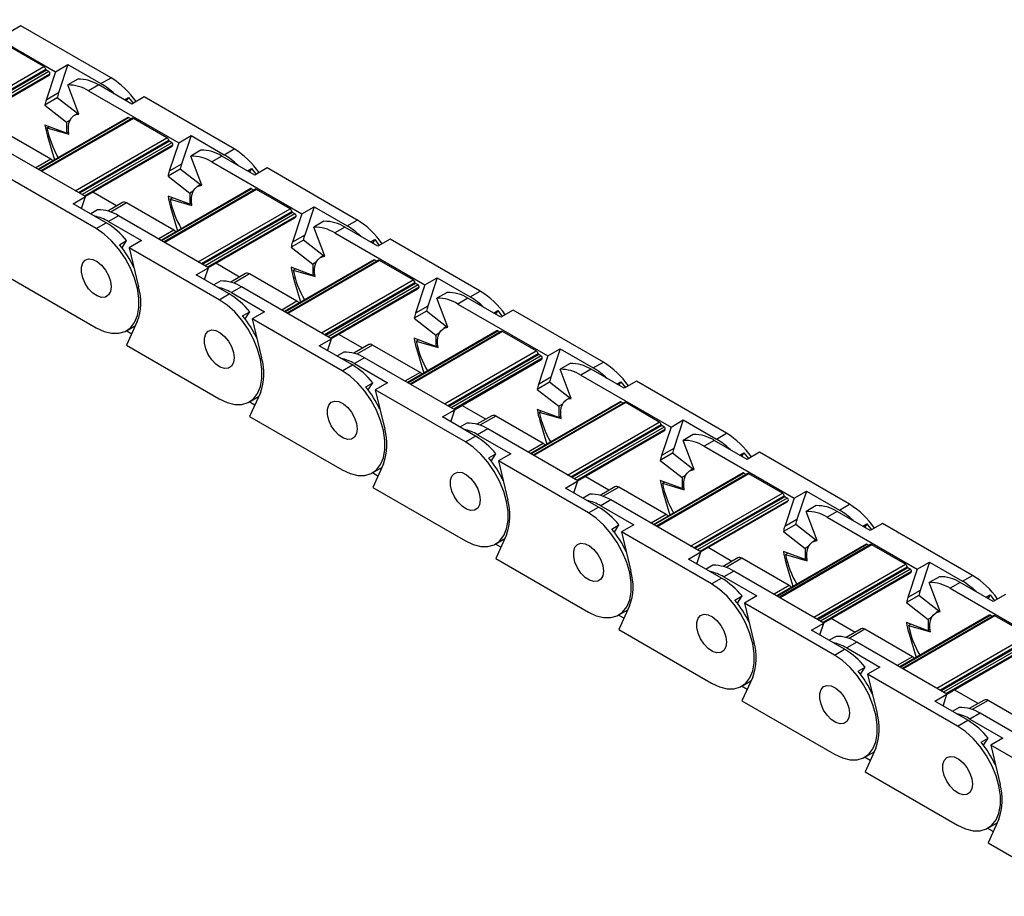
# Model space of a CAD drawing. Header units: millimetres. Extents: x 19 to 819, y 19 to 629.
# Tile 7 of 9: x 711 to 767, y 481 to 531. Entities that reach past the tile are written whole.
import ezdxf

# ---------------------------------------------------------------- set-up
doc = ezdxf.new("R2010")
doc.units = ezdxf.units.MM
doc.header["$LTSCALE"] = 3

msp = doc.modelspace()

# ---------------------------------------------------------------- linework, layer by layer
for p, q in [((707.864, 531.328), (712.985, 528.372)), ((711.016, 530.978), (710.316, 530.574)), ((716.137, 528.022), (711.016, 530.978)), ((712.319, 528.658), (710.41, 529.761)), ((712.985, 528.372), (713.685, 528.776)), ((713.685, 528.776), (713.151, 527.162)), ((713.685, 528.776), (715.564, 527.691)), ((707.1, 525.646), (712.319, 528.658)), ((707.278, 525.543), (712.42, 528.512)), ((712.461, 528.454), (707.349, 525.502)), ((712.599, 528.374), (707.487, 525.423)), ((712.658, 528.24), (707.632, 525.339)), ((707.671, 525.316), (712.586, 528.153)), ((712.985, 528.372), (712.451, 526.758)), ((712.599, 528.374), (712.461, 528.454)), ((714.248, 527.947), (713.675, 527.616)), ((714.301, 525.961), (713.675, 527.616)), ((715.437, 527.617), (714.864, 527.287)), ((717.316, 526.533), (715.437, 527.617)), ((715.564, 527.691), (716.137, 528.022)), ((713.151, 527.162), (712.451, 526.758)), ((714.864, 527.287), (719.986, 524.33)), ((713.078, 526.879), (712.378, 526.475)), ((712.378, 526.475), (713.613, 525.511)), ((714.221, 525.986), (713.078, 526.879)), ((716.897, 526.775), (717.131, 526.91)), ((717.131, 526.91), (717.004, 526.713)), ((717.131, 526.91), (717.389, 526.575)), ((718.016, 526.937), (717.316, 526.533)), ((723.138, 523.98), (718.016, 526.937)), ((714.279, 526.02), (714.047, 525.886)), ((717.085, 525.763), (711.991, 522.823)), ((712.017, 522.807), (717.13, 525.759)), ((717.335, 525.727), (712.148, 522.732)), ((717.41, 525.719), (712.192, 522.707)), ((713.613, 524.874), (712.378, 525.335)), ((713.809, 525.624), (713.613, 525.511)), ((713.613, 525.511), (713.613, 524.874)), ((717.26, 525.683), (717.13, 525.759)), ((719.319, 524.617), (717.41, 525.719)), ((712.711, 523.398), (710.017, 524.953)), ((712.494, 525.173), (712.619, 525.245)), ((712.494, 525.173), (713.739, 524.813)), ((713.721, 524.936), (713.613, 524.874)), ((714.682, 521.269), (709.561, 524.225)), ((712.522, 524.702), (712.596, 524.744)), ((712.522, 524.702), (712.921, 523.359)), ((714.101, 521.605), (719.319, 524.617)), ((714.278, 521.502), (719.421, 524.471)), ((719.461, 524.413), (714.349, 521.461)), ((719.599, 524.333), (714.487, 521.382)), ((719.659, 524.199), (714.633, 521.297)), ((719.986, 524.33), (719.451, 522.717)), ((719.599, 524.333), (719.461, 524.413)), ((719.986, 524.33), (720.686, 524.735)), ((720.686, 524.735), (720.151, 523.121)), ((720.686, 524.735), (722.565, 523.65)), ((714.672, 521.275), (719.587, 524.112)), ((721.248, 523.905), (720.676, 523.575)), ((722.565, 523.65), (723.138, 523.98)), ((712.711, 523.398), (711.853, 522.902)), ((720.151, 523.121), (719.451, 522.717)), ((721.301, 521.92), (720.676, 523.575)), ((722.437, 523.576), (721.865, 523.246)), ((721.865, 523.246), (726.986, 520.289)), ((724.317, 522.491), (722.437, 523.576)), ((720.078, 522.838), (719.378, 522.434)), ((721.222, 521.945), (720.078, 522.838)), ((723.897, 522.734), (724.132, 522.869)), ((724.132, 522.869), (724.004, 522.672)), ((724.132, 522.869), (724.39, 522.534)), ((725.017, 522.896), (724.317, 522.491)), ((730.138, 519.939), (725.017, 522.896)), ((715.289, 519.449), (710.167, 522.406)), ((719.378, 522.434), (720.613, 521.47)), ((721.279, 521.978), (721.047, 521.845)), ((716.451, 520.737), (715.095, 521.519)), ((724.085, 521.722), (718.991, 518.781)), ((719.018, 518.766), (724.13, 521.717)), ((724.335, 521.686), (719.148, 518.691)), ((724.41, 521.678), (719.192, 518.666)), ((720.809, 521.583), (720.613, 521.47)), ((720.613, 521.47), (720.613, 520.833)), ((724.26, 521.642), (724.13, 521.717)), ((726.319, 520.576), (724.41, 521.678)), ((713.982, 520.865), (714.682, 521.269)), ((715.861, 519.78), (713.982, 520.865)), ((714.458, 520.59), (714.682, 521.269)), ((716.793, 520.934), (715.949, 520.447)), ((717.017, 520.912), (716.119, 520.393)), ((719.712, 519.357), (717.017, 520.912)), ((720.613, 520.833), (719.378, 521.294)), ((719.494, 521.132), (719.619, 521.204)), ((719.494, 521.132), (720.74, 520.771)), ((720.721, 520.895), (720.613, 520.833)), ((715.372, 520.513), (714.982, 520.288)), ((719.523, 520.66), (719.596, 520.703)), ((719.523, 520.66), (719.922, 519.318)), ((721.101, 517.563), (726.319, 520.576)), ((721.278, 517.461), (726.421, 520.43)), ((726.462, 520.371), (721.349, 517.42)), ((726.6, 520.292), (721.487, 517.34)), ((726.986, 520.289), (726.451, 518.676)), ((726.6, 520.292), (726.462, 520.371)), ((726.986, 520.289), (727.686, 520.693)), ((727.686, 520.693), (727.151, 519.08)), ((727.686, 520.693), (729.565, 519.609)), ((715.289, 519.449), (715.861, 519.78)), ((716.561, 520.184), (715.989, 519.853)), ((715.989, 519.853), (717.868, 518.769)), ((721.683, 517.228), (716.561, 520.184)), ((726.659, 520.158), (721.633, 517.256)), ((721.672, 517.234), (726.587, 520.071)), ((728.249, 519.864), (727.676, 519.534)), ((729.565, 519.609), (730.138, 519.939)), ((719.712, 519.357), (718.853, 518.861)), ((728.302, 517.878), (727.676, 519.534)), ((729.438, 519.535), (728.865, 519.204)), ((728.865, 519.204), (733.986, 516.248)), ((731.317, 518.45), (729.438, 519.535)), ((716.622, 518.534), (717.025, 518.767)), ((716.762, 518.359), (717.025, 518.767)), ((717.868, 518.769), (717.168, 518.365)), ((727.079, 518.797), (726.379, 518.393)), ((727.151, 519.08), (726.451, 518.676)), ((728.222, 517.904), (727.079, 518.797)), ((730.898, 518.692), (731.132, 518.828)), ((731.132, 518.828), (731.005, 518.63)), ((731.132, 518.828), (731.39, 518.492)), ((732.017, 518.854), (731.317, 518.45)), ((737.138, 515.898), (732.017, 518.854)), ((722.289, 515.408), (717.168, 518.365)), ((717.168, 518.365), (717.702, 516.134)), ((726.379, 518.393), (727.613, 517.428)), ((723.451, 516.696), (722.096, 517.478)), ((731.085, 517.681), (725.992, 514.74)), ((726.018, 514.725), (731.13, 517.676)), ((731.336, 517.644), (726.148, 514.65)), ((731.411, 517.637), (726.192, 514.624)), ((727.81, 517.542), (727.613, 517.428)), ((728.279, 517.937), (728.048, 517.803)), ((731.261, 517.601), (731.13, 517.676)), ((733.32, 516.535), (731.411, 517.637)), ((720.983, 516.824), (721.683, 517.228)), ((721.458, 516.549), (721.683, 517.228)), ((727.613, 516.791), (726.379, 517.253)), ((726.495, 517.091), (726.62, 517.163)), ((726.495, 517.091), (727.74, 516.73)), ((727.613, 517.428), (727.613, 516.791)), ((710.022, 516.856), (715.289, 513.815)), ((722.862, 515.739), (720.983, 516.824)), ((722.373, 516.472), (721.982, 516.247)), ((723.793, 516.893), (722.95, 516.406)), ((724.018, 516.871), (723.119, 516.352)), ((726.712, 515.315), (724.018, 516.871)), ((726.523, 516.619), (726.596, 516.661)), ((726.523, 516.619), (726.922, 515.277)), ((727.721, 516.854), (727.613, 516.791)), ((728.101, 513.522), (733.32, 516.535)), ((728.279, 513.42), (733.421, 516.389)), ((733.986, 516.248), (734.686, 516.652)), ((734.686, 516.652), (734.152, 515.038)), ((734.686, 516.652), (736.565, 515.567)), ((723.562, 516.143), (722.989, 515.812)), ((722.989, 515.812), (724.868, 514.727)), ((728.683, 513.186), (723.562, 516.143)), ((733.462, 516.33), (728.35, 513.379)), ((733.6, 516.251), (728.488, 513.299)), ((733.659, 516.116), (728.634, 513.215)), ((728.672, 513.193), (733.587, 516.03)), ((733.986, 516.248), (733.452, 514.634)), ((733.6, 516.251), (733.462, 516.33)), ((735.249, 515.823), (734.676, 515.492)), ((736.565, 515.567), (737.138, 515.898)), ((722.289, 515.408), (722.862, 515.739)), ((726.712, 515.315), (725.854, 514.82)), ((735.302, 513.837), (734.676, 515.492)), ((736.438, 515.494), (735.865, 515.163)), ((738.317, 514.409), (736.438, 515.494)), ((723.623, 514.493), (724.026, 514.725)), ((723.762, 514.317), (724.026, 514.725)), ((724.868, 514.727), (724.168, 514.323)), ((734.079, 514.756), (733.379, 514.351)), ((734.152, 515.038), (733.452, 514.634)), ((735.222, 513.863), (734.079, 514.756)), ((735.865, 515.163), (740.987, 512.207)), ((737.898, 514.651), (738.133, 514.787)), ((738.133, 514.787), (738.005, 514.589)), ((738.133, 514.787), (738.39, 514.451)), ((739.017, 514.813), (738.317, 514.409)), ((744.139, 511.857), (739.017, 514.813)), ((717.631, 514.16), (717.022, 512.815)), ((729.289, 511.367), (724.168, 514.323)), ((724.168, 514.323), (724.703, 512.093)), ((733.379, 514.351), (734.614, 513.387)), ((717.312, 513.455), (716.999, 513.636)), ((717.013, 513.644), (717.533, 513.944)), ((738.086, 513.639), (732.992, 510.699)), ((733.018, 510.684), (738.131, 513.635)), ((738.336, 513.603), (733.149, 510.608)), ((738.411, 513.596), (733.193, 510.583)), ((735.28, 513.896), (735.048, 513.762)), ((738.261, 513.56), (738.131, 513.635)), ((740.32, 512.494), (738.411, 513.596)), ((727.983, 512.782), (728.683, 513.186)), ((728.458, 512.508), (728.683, 513.186)), ((730.451, 512.654), (729.096, 513.437)), ((734.614, 512.75), (733.379, 513.212)), ((733.495, 513.049), (733.62, 513.122)), ((733.495, 513.049), (734.74, 512.689)), ((734.81, 513.5), (734.614, 513.387)), ((734.614, 513.387), (734.614, 512.75)), ((717.022, 512.815), (722.289, 509.774)), ((729.862, 511.698), (727.983, 512.782)), ((729.373, 512.431), (728.982, 512.205)), ((730.793, 512.852), (729.95, 512.365)), ((731.018, 512.829), (730.119, 512.311)), ((733.712, 511.274), (731.018, 512.829)), ((733.523, 512.578), (733.597, 512.62)), ((733.523, 512.578), (733.922, 511.236)), ((734.722, 512.812), (734.614, 512.75)), ((735.102, 509.481), (740.32, 512.494)), ((740.987, 512.207), (741.687, 512.611)), ((741.687, 512.611), (741.152, 510.997)), ((741.687, 512.611), (743.566, 511.526)), ((730.562, 512.102), (729.989, 511.771)), ((735.683, 509.145), (730.562, 512.102)), ((735.279, 509.379), (740.422, 512.347)), ((740.463, 512.289), (735.35, 509.338)), ((740.6, 512.209), (735.488, 509.258)), ((740.66, 512.075), (735.634, 509.174)), ((735.673, 509.151), (740.588, 511.989)), ((740.987, 512.207), (740.452, 510.593)), ((740.6, 512.209), (740.463, 512.289)), ((729.289, 511.367), (729.862, 511.698)), ((729.989, 511.771), (731.869, 510.686)), ((742.249, 511.782), (741.677, 511.451)), ((742.302, 509.796), (741.677, 511.451)), ((743.439, 511.453), (742.866, 511.122)), ((745.318, 510.368), (743.439, 511.453)), ((743.566, 511.526), (744.139, 511.857)), ((733.712, 511.274), (732.854, 510.779)), ((741.152, 510.997), (740.452, 510.593)), ((742.866, 511.122), (747.987, 508.166)), ((746.018, 510.772), (745.318, 510.368)), ((751.139, 507.816), (746.018, 510.772)), ((730.623, 510.452), (731.026, 510.684)), ((730.763, 510.276), (731.026, 510.684)), ((731.869, 510.686), (731.169, 510.282)), ((736.29, 507.326), (731.169, 510.282)), ((731.169, 510.282), (731.703, 508.051)), ((741.079, 510.714), (740.379, 510.31)), ((740.379, 510.31), (741.614, 509.346)), ((742.223, 509.822), (741.079, 510.714)), ((744.898, 510.61), (745.133, 510.745)), ((745.133, 510.745), (745.006, 510.548)), ((745.133, 510.745), (745.391, 510.41)), ((724.014, 509.603), (724.533, 509.903)), ((724.631, 510.119), (724.022, 508.773)), ((742.28, 509.855), (742.048, 509.721)), ((724.312, 509.414), (723.999, 509.595)), ((734.983, 508.741), (735.683, 509.145)), ((735.459, 508.467), (735.683, 509.145)), ((737.452, 508.613), (736.096, 509.396)), ((745.086, 509.598), (739.992, 506.658)), ((740.019, 506.642), (745.131, 509.594)), ((745.336, 509.562), (740.149, 506.567)), ((745.411, 509.554), (740.193, 506.542)), ((741.614, 508.709), (740.379, 509.17)), ((740.495, 509.008), (740.62, 509.08)), ((741.81, 509.459), (741.614, 509.346)), ((741.614, 509.346), (741.614, 508.709)), ((745.261, 509.519), (745.131, 509.594)), ((747.321, 508.452), (745.411, 509.554)), ((724.022, 508.773), (729.289, 505.733)), ((736.862, 507.656), (734.983, 508.741)), ((737.794, 508.811), (736.95, 508.324)), ((738.019, 508.788), (737.12, 508.269)), ((740.713, 507.233), (738.019, 508.788)), ((740.495, 509.008), (741.741, 508.648)), ((740.524, 508.537), (740.597, 508.579)), ((740.524, 508.537), (740.923, 507.195)), ((741.722, 508.771), (741.614, 508.709)), ((747.987, 508.166), (748.687, 508.57)), ((748.687, 508.57), (748.153, 506.956)), ((748.687, 508.57), (750.566, 507.485)), ((736.373, 508.39), (735.983, 508.164)), ((737.562, 508.06), (736.99, 507.73)), ((742.684, 505.104), (737.562, 508.06)), ((742.102, 505.44), (747.321, 508.452)), ((742.28, 505.337), (747.422, 508.306)), ((747.463, 508.248), (742.351, 505.296)), ((747.601, 508.168), (742.488, 505.217)), ((747.66, 508.034), (742.634, 505.133)), ((742.673, 505.11), (747.588, 507.947)), ((747.987, 508.166), (747.453, 506.552)), ((747.601, 508.168), (747.463, 508.248)), ((736.29, 507.326), (736.862, 507.656)), ((736.99, 507.73), (738.869, 506.645)), ((749.25, 507.741), (748.677, 507.41)), ((749.303, 505.755), (748.677, 507.41)), ((750.439, 507.411), (749.866, 507.081)), ((752.318, 506.327), (750.439, 507.411)), ((750.566, 507.485), (751.139, 507.816)), ((740.713, 507.233), (739.854, 506.737)), ((748.153, 506.956), (747.453, 506.552)), ((749.866, 507.081), (754.987, 504.124)), ((737.623, 506.41), (738.026, 506.643)), ((737.763, 506.235), (738.026, 506.643)), ((738.869, 506.645), (738.169, 506.241)), ((748.08, 506.673), (747.38, 506.269)), ((747.38, 506.269), (748.615, 505.305)), ((749.223, 505.78), (748.08, 506.673)), ((751.899, 506.569), (752.133, 506.704)), ((752.133, 506.704), (752.006, 506.507)), ((752.133, 506.704), (752.391, 506.369)), ((753.018, 506.731), (752.318, 506.327)), ((758.139, 503.774), (753.018, 506.731)), ((731.014, 505.562), (731.534, 505.862)), ((731.631, 506.078), (731.023, 504.732)), ((743.29, 503.284), (738.169, 506.241)), ((738.169, 506.241), (738.703, 504.01)), ((749.28, 505.813), (749.049, 505.68)), ((731.313, 505.373), (731, 505.554)), ((744.452, 504.572), (743.097, 505.355)), ((752.087, 505.557), (746.993, 502.616)), ((747.019, 502.601), (752.132, 505.553)), ((752.337, 505.521), (747.149, 502.526)), ((752.412, 505.513), (747.193, 502.501)), ((748.811, 505.418), (748.615, 505.305)), ((748.615, 505.305), (748.615, 504.668)), ((752.262, 505.477), (752.132, 505.553)), ((754.321, 504.411), (752.412, 505.513)), ((731.023, 504.732), (736.29, 501.692)), ((741.984, 504.7), (742.684, 505.104)), ((743.863, 503.615), (741.984, 504.7)), ((742.459, 504.426), (742.684, 505.104)), ((744.794, 504.769), (743.951, 504.282)), ((745.019, 504.747), (744.12, 504.228)), ((747.713, 503.192), (745.019, 504.747)), ((748.615, 504.668), (747.38, 505.129)), ((747.496, 504.967), (747.621, 505.039)), ((747.496, 504.967), (748.741, 504.606)), ((748.722, 504.73), (748.615, 504.668)), ((743.374, 504.348), (742.983, 504.123)), ((747.524, 504.495), (747.597, 504.538)), ((747.524, 504.495), (747.923, 503.153)), ((749.102, 501.399), (754.321, 504.411)), ((749.28, 501.296), (754.423, 504.265)), ((754.463, 504.206), (749.351, 501.255)), ((754.601, 504.127), (749.489, 501.176)), ((754.987, 504.124), (754.453, 502.511)), ((754.601, 504.127), (754.463, 504.206)), ((754.987, 504.124), (755.687, 504.528)), ((755.687, 504.528), (755.153, 502.915)), ((755.687, 504.528), (757.567, 503.444)), ((743.29, 503.284), (743.863, 503.615)), ((744.563, 504.019), (743.99, 503.689)), ((743.99, 503.689), (745.869, 502.604)), ((749.684, 501.063), (744.563, 504.019)), ((754.661, 503.993), (749.635, 501.091)), ((749.674, 501.069), (754.588, 503.906)), ((756.25, 503.699), (755.677, 503.369)), ((757.567, 503.444), (758.139, 503.774)), ((747.713, 503.192), (746.855, 502.696)), ((755.153, 502.915), (754.453, 502.511)), ((756.303, 501.713), (755.677, 503.369)), ((757.439, 503.37), (756.867, 503.04)), ((756.867, 503.04), (761.988, 500.083)), ((759.318, 502.285), (757.439, 503.37)), ((744.624, 502.369), (745.027, 502.602)), ((744.764, 502.194), (745.027, 502.602)), ((745.869, 502.604), (745.169, 502.2)), ((755.08, 502.632), (754.38, 502.228)), ((756.223, 501.739), (755.08, 502.632)), ((758.899, 502.528), (759.134, 502.663)), ((759.134, 502.663), (759.006, 502.466)), ((759.134, 502.663), (759.391, 502.328)), ((760.018, 502.689), (759.318, 502.285)), ((765.14, 499.733), (760.018, 502.689)), ((738.015, 501.521), (738.534, 501.821)), ((738.632, 502.036), (738.023, 500.691)), ((750.29, 499.243), (745.169, 502.2)), ((745.169, 502.2), (745.704, 499.969)), ((754.38, 502.228), (755.615, 501.263)), ((738.313, 501.332), (738, 501.512)), ((751.453, 500.531), (750.097, 501.313)), ((759.087, 501.516), (753.993, 498.575)), ((754.02, 498.56), (759.132, 501.511)), ((759.337, 501.479), (754.15, 498.485)), ((759.412, 501.472), (754.194, 498.459)), ((755.811, 501.377), (755.615, 501.263)), ((755.615, 501.263), (755.615, 500.627)), ((756.281, 501.772), (756.049, 501.638)), ((759.262, 501.436), (759.132, 501.511)), ((761.321, 500.37), (759.412, 501.472)), ((738.023, 500.691), (743.29, 497.65)), ((748.984, 500.659), (749.684, 501.063)), ((749.459, 500.384), (749.684, 501.063)), ((751.794, 500.728), (750.951, 500.241)), ((752.019, 500.706), (751.12, 500.187)), ((754.713, 499.151), (752.019, 500.706)), ((755.615, 500.627), (754.38, 501.088)), ((754.496, 500.926), (754.621, 500.998)), ((754.496, 500.926), (755.741, 500.565)), ((755.723, 500.689), (755.615, 500.627)), ((750.863, 499.574), (748.984, 500.659)), ((750.374, 500.307), (749.984, 500.082)), ((754.524, 500.454), (754.598, 500.497)), ((754.524, 500.454), (754.923, 499.112)), ((756.103, 497.357), (761.321, 500.37)), ((756.28, 497.255), (761.423, 500.224)), ((761.464, 500.165), (756.351, 497.214)), ((761.601, 500.086), (761.464, 500.165)), ((761.988, 500.083), (762.688, 500.487)), ((762.688, 500.487), (762.153, 498.874)), ((762.688, 500.487), (764.567, 499.402)), ((750.29, 499.243), (750.863, 499.574)), ((751.563, 499.978), (750.99, 499.647)), ((750.99, 499.647), (752.87, 498.563)), ((756.684, 497.022), (751.563, 499.978)), ((761.601, 500.086), (756.489, 497.134)), ((761.661, 499.952), (756.635, 497.05)), ((756.674, 497.028), (761.589, 499.865)), ((761.988, 500.083), (761.453, 498.469)), ((763.251, 499.658), (762.678, 499.327)), ((764.567, 499.402), (765.14, 499.733)), ((754.713, 499.151), (753.855, 498.655)), ((763.303, 497.672), (762.678, 499.327)), ((764.44, 499.329), (763.867, 498.998)), ((763.867, 498.998), (768.988, 496.042)), ((766.319, 498.244), (764.44, 499.329)), ((751.624, 498.328), (752.027, 498.561)), ((751.764, 498.152), (752.027, 498.561)), ((752.87, 498.563), (752.17, 498.158)), ((762.08, 498.591), (761.38, 498.187)), ((762.153, 498.874), (761.453, 498.469)), ((763.224, 497.698), (762.08, 498.591)), ((765.899, 498.486), (766.134, 498.622)), ((766.134, 498.622), (766.007, 498.424)), ((766.134, 498.622), (766.392, 498.286)), ((767.019, 498.648), (766.319, 498.244)), ((745.632, 497.995), (745.023, 496.65)), ((757.291, 495.202), (752.17, 498.158)), ((752.17, 498.158), (752.704, 495.928)), ((761.38, 498.187), (762.615, 497.222)), ((745.313, 497.291), (745, 497.471)), ((745.015, 497.48), (745.535, 497.779)), ((766.087, 497.475), (760.994, 494.534)), ((761.02, 494.519), (766.132, 497.47)), ((766.337, 497.438), (761.15, 494.444)), ((766.412, 497.431), (761.194, 494.418)), ((762.811, 497.335), (762.615, 497.222)), ((763.281, 497.731), (763.049, 497.597)), ((766.262, 497.395), (766.132, 497.47)), ((768.322, 496.329), (766.412, 497.431)), ((755.984, 496.617), (756.684, 497.022)), ((756.46, 496.343), (756.684, 497.022)), ((758.453, 496.49), (757.097, 497.272)), ((762.615, 496.585), (761.38, 497.047)), ((761.496, 496.884), (761.622, 496.957)), ((761.496, 496.884), (762.742, 496.524)), ((762.615, 497.222), (762.615, 496.585)), ((745.023, 496.65), (750.29, 493.609)), ((757.864, 495.533), (755.984, 496.617)), ((757.374, 496.266), (756.984, 496.04)), ((758.795, 496.687), (757.951, 496.2)), ((759.02, 496.665), (758.121, 496.146)), ((761.714, 495.109), (759.02, 496.665)), ((761.525, 496.413), (761.598, 496.455)), ((761.525, 496.413), (761.924, 495.071)), ((762.723, 496.648), (762.615, 496.585)), ((763.103, 493.316), (768.322, 496.329)), ((758.564, 495.937), (757.991, 495.606)), ((763.685, 492.98), (758.564, 495.937)), ((763.281, 493.214), (768.423, 496.182)), ((768.464, 496.124), (763.352, 493.173)), ((768.602, 496.044), (763.489, 493.093)), ((768.661, 495.91), (763.635, 493.009)), ((763.674, 492.986), (768.589, 495.824)), ((757.291, 495.202), (757.864, 495.533)), ((757.991, 495.606), (759.87, 494.521)), ((761.714, 495.109), (760.855, 494.614)), ((758.625, 494.287), (759.028, 494.519)), ((758.764, 494.111), (759.028, 494.519)), ((759.87, 494.521), (759.17, 494.117)), ((752.632, 493.954), (752.024, 492.608)), ((764.291, 491.161), (759.17, 494.117)), ((759.17, 494.117), (759.704, 491.886)), ((752.314, 493.249), (752.001, 493.43)), ((752.015, 493.438), (752.535, 493.738)), ((762.985, 492.576), (763.685, 492.98)), ((763.46, 492.302), (763.685, 492.98)), ((765.453, 492.448), (764.098, 493.231)), ((752.024, 492.608), (757.291, 489.568)), ((764.864, 491.491), (762.985, 492.576)), ((765.795, 492.646), (764.952, 492.159)), ((766.02, 492.623), (765.121, 492.104)), ((768.714, 491.068), (766.02, 492.623)), ((764.375, 492.225), (763.984, 491.999)), ((765.564, 491.896), (764.991, 491.565)), ((770.685, 488.939), (765.564, 491.896)), ((764.291, 491.161), (764.864, 491.491)), ((764.991, 491.565), (766.87, 490.48)), ((765.625, 490.245), (766.028, 490.478)), ((765.765, 490.07), (766.028, 490.478)), ((766.87, 490.48), (766.17, 490.076)), ((771.291, 487.12), (766.17, 490.076)), ((766.17, 490.076), (766.705, 487.845)), ((759.016, 489.397), (759.535, 489.697)), ((759.633, 489.913), (759.024, 488.567)), ((759.314, 489.208), (759.001, 489.389)), ((759.024, 488.567), (764.291, 485.527)), ((766.016, 485.356), (766.536, 485.656)), ((766.633, 485.871), (766.024, 484.526)), ((766.314, 485.167), (766.001, 485.348)), ((766.024, 484.526), (771.291, 481.485))]:
    msp.add_line(p, q)
at = {"flags": 128}
for points in [[(713.739, 524.813), (713.711, 525.042), (713.713, 525.256), (713.745, 525.45), (713.806, 525.619), (713.895, 525.757), (714.009, 525.862), (714.146, 525.93), (714.301, 525.961)], [(712.827, 523.305), (712.773, 523.355), (712.711, 523.398)], [(720.74, 520.771), (720.711, 521.001), (720.713, 521.215), (720.745, 521.409), (720.807, 521.578), (720.896, 521.716), (721.01, 521.821), (721.146, 521.889), (721.301, 521.92)], [(715.289, 513.815), (715.737, 513.604), (716.17, 513.497), (716.573, 513.496), (716.932, 513.602), (717.235, 513.811), (717.472, 514.116), (717.635, 514.507), (717.718, 514.97), (717.718, 515.49), (717.635, 516.049), (717.472, 516.627), (717.235, 517.206), (716.932, 517.765), (716.573, 518.286), (716.17, 518.75), (715.737, 519.143), (715.289, 519.449)], [(719.828, 519.264), (719.774, 519.314), (719.712, 519.357)], [(716.137, 516.142), (716.099, 515.875), (715.99, 515.676), (715.818, 515.561), (715.599, 515.541), (715.352, 515.619), (715.1, 515.786), (714.864, 516.029), (714.667, 516.325), (714.524, 516.648), (714.45, 516.971), (714.45, 517.263), (714.524, 517.499), (714.667, 517.658), (714.864, 517.726), (715.1, 517.697), (715.352, 517.573), (715.599, 517.365), (715.818, 517.093), (715.99, 516.78), (716.099, 516.453), (716.137, 516.142)], [(716.137, 516.142), (716.099, 515.875), (715.99, 515.676), (715.818, 515.561), (715.599, 515.541), (715.352, 515.619), (715.1, 515.786), (714.864, 516.029), (714.667, 516.325), (714.524, 516.648), (714.45, 516.971), (714.45, 517.263), (714.524, 517.499), (714.667, 517.658), (714.864, 517.726), (715.1, 517.697), (715.352, 517.573), (715.599, 517.365), (715.818, 517.093), (715.99, 516.78), (716.099, 516.453), (716.137, 516.142)], [(727.74, 516.73), (727.712, 516.96), (727.714, 517.174), (727.746, 517.368), (727.807, 517.536), (727.896, 517.675), (728.01, 517.779), (728.146, 517.848), (728.302, 517.878)], [(722.289, 509.774), (722.737, 509.563), (723.17, 509.455), (723.573, 509.455), (723.932, 509.56), (724.236, 509.77), (724.473, 510.075), (724.635, 510.466), (724.718, 510.929), (724.718, 511.449), (724.635, 512.007), (724.473, 512.586), (724.236, 513.165), (723.932, 513.724), (723.573, 514.245), (723.17, 514.709), (722.737, 515.101), (722.289, 515.408)], [(726.828, 515.223), (726.774, 515.273), (726.712, 515.315)], [(723.138, 512.101), (723.1, 511.834), (722.99, 511.634), (722.818, 511.52), (722.599, 511.5), (722.352, 511.577), (722.1, 511.745), (721.865, 511.987), (721.667, 512.284), (721.524, 512.607), (721.45, 512.929), (721.45, 513.221), (721.524, 513.458), (721.667, 513.617), (721.865, 513.685), (722.1, 513.655), (722.352, 513.532), (722.599, 513.324), (722.818, 513.052), (722.99, 512.738), (723.1, 512.412), (723.138, 512.101)], [(723.138, 512.101), (723.1, 511.834), (722.99, 511.634), (722.818, 511.52), (722.599, 511.5), (722.352, 511.577), (722.1, 511.745), (721.865, 511.987), (721.667, 512.284), (721.524, 512.607), (721.45, 512.929), (721.45, 513.221), (721.524, 513.458), (721.667, 513.617), (721.865, 513.685), (722.1, 513.655), (722.352, 513.532), (722.599, 513.324), (722.818, 513.052), (722.99, 512.738), (723.1, 512.412), (723.138, 512.101)], [(734.74, 512.689), (734.712, 512.918), (734.714, 513.133), (734.746, 513.327), (734.807, 513.495), (734.896, 513.633), (735.01, 513.738), (735.147, 513.807), (735.302, 513.837)], [(729.289, 505.733), (729.738, 505.522), (730.171, 505.414), (730.574, 505.413), (730.933, 505.519), (731.236, 505.728), (731.473, 506.033), (731.636, 506.424), (731.718, 506.888), (731.718, 507.407), (731.636, 507.966), (731.473, 508.545), (731.236, 509.124), (730.933, 509.683), (730.574, 510.204), (730.171, 510.668), (729.738, 511.06), (729.289, 511.367)], [(733.829, 511.182), (733.774, 511.231), (733.712, 511.274)], [(730.138, 508.06), (730.1, 507.793), (729.99, 507.593), (729.818, 507.478), (729.599, 507.459), (729.353, 507.536), (729.101, 507.704), (728.865, 507.946), (728.667, 508.242), (728.525, 508.566), (728.45, 508.888), (728.45, 509.18), (728.525, 509.416), (728.667, 509.575), (728.865, 509.643), (729.101, 509.614), (729.353, 509.49), (729.599, 509.283), (729.818, 509.01), (729.99, 508.697), (730.1, 508.371), (730.138, 508.06)], [(730.138, 508.06), (730.1, 507.793), (729.99, 507.593), (729.818, 507.478), (729.599, 507.459), (729.353, 507.536), (729.101, 507.704), (728.865, 507.946), (728.667, 508.242), (728.525, 508.566), (728.45, 508.888), (728.45, 509.18), (728.525, 509.416), (728.667, 509.575), (728.865, 509.643), (729.101, 509.614), (729.353, 509.49), (729.599, 509.283), (729.818, 509.01), (729.99, 508.697), (730.1, 508.371), (730.138, 508.06)], [(741.741, 508.648), (741.713, 508.877), (741.715, 509.092), (741.747, 509.286), (741.808, 509.454), (741.897, 509.592), (742.011, 509.697), (742.147, 509.766), (742.302, 509.796)], [(736.29, 501.692), (736.738, 501.481), (737.171, 501.373), (737.574, 501.372), (737.933, 501.478), (738.236, 501.687), (738.473, 501.992), (738.636, 502.383), (738.719, 502.846), (738.719, 503.366), (738.636, 503.925), (738.473, 504.504), (738.236, 505.082), (737.933, 505.642), (737.574, 506.162), (737.171, 506.627), (736.738, 507.019), (736.29, 507.326)], [(740.829, 507.14), (740.775, 507.19), (740.713, 507.233)], [(748.741, 504.606), (748.713, 504.836), (748.715, 505.05), (748.747, 505.244), (748.808, 505.413), (748.897, 505.551), (749.011, 505.656), (749.147, 505.724), (749.303, 505.755)], [(737.138, 504.019), (737.101, 503.752), (736.991, 503.552), (736.819, 503.437), (736.6, 503.418), (736.353, 503.495), (736.101, 503.662), (735.865, 503.905), (735.668, 504.201), (735.525, 504.525), (735.451, 504.847), (735.451, 505.139), (735.525, 505.375), (735.668, 505.534), (735.865, 505.602), (736.101, 505.573), (736.353, 505.449), (736.6, 505.242), (736.819, 504.969), (736.991, 504.656), (737.101, 504.329), (737.138, 504.019)], [(737.138, 504.019), (737.101, 503.752), (736.991, 503.552), (736.819, 503.437), (736.6, 503.418), (736.353, 503.495), (736.101, 503.662), (735.865, 503.905), (735.668, 504.201), (735.525, 504.525), (735.451, 504.847), (735.451, 505.139), (735.525, 505.375), (735.668, 505.534), (735.865, 505.602), (736.101, 505.573), (736.353, 505.449), (736.6, 505.242), (736.819, 504.969), (736.991, 504.656), (737.101, 504.329), (737.138, 504.019)], [(743.29, 497.65), (743.738, 497.44), (744.171, 497.332), (744.574, 497.331), (744.934, 497.437), (745.237, 497.646), (745.474, 497.951), (745.636, 498.342), (745.719, 498.805), (745.719, 499.325), (745.636, 499.884), (745.474, 500.462), (745.237, 501.041), (744.934, 501.6), (744.574, 502.121), (744.171, 502.585), (743.738, 502.978), (743.29, 503.284)], [(747.829, 503.099), (747.775, 503.149), (747.713, 503.192)], [(744.139, 499.978), (744.101, 499.71), (743.991, 499.511), (743.819, 499.396), (743.6, 499.376), (743.353, 499.454), (743.101, 499.621), (742.866, 499.864), (742.668, 500.16), (742.526, 500.484), (742.451, 500.806), (742.451, 501.098), (742.526, 501.334), (742.668, 501.493), (742.866, 501.561), (743.101, 501.532), (743.353, 501.408), (743.6, 501.201), (743.819, 500.928), (743.991, 500.615), (744.101, 500.288), (744.139, 499.978)], [(744.139, 499.978), (744.101, 499.71), (743.991, 499.511), (743.819, 499.396), (743.6, 499.376), (743.353, 499.454), (743.101, 499.621), (742.866, 499.864), (742.668, 500.16), (742.526, 500.484), (742.451, 500.806), (742.451, 501.098), (742.526, 501.334), (742.668, 501.493), (742.866, 501.561), (743.101, 501.532), (743.353, 501.408), (743.6, 501.201), (743.819, 500.928), (743.991, 500.615), (744.101, 500.288), (744.139, 499.978)], [(755.741, 500.565), (755.713, 500.795), (755.715, 501.009), (755.747, 501.203), (755.808, 501.371), (755.897, 501.51), (756.011, 501.615), (756.148, 501.683), (756.303, 501.713)], [(750.29, 493.609), (750.739, 493.398), (751.172, 493.291), (751.575, 493.29), (751.934, 493.396), (752.237, 493.605), (752.474, 493.91), (752.637, 494.301), (752.72, 494.764), (752.72, 495.284), (752.637, 495.843), (752.474, 496.421), (752.237, 497), (751.934, 497.559), (751.575, 498.08), (751.172, 498.544), (750.739, 498.936), (750.29, 499.243)], [(754.83, 499.058), (754.775, 499.108), (754.713, 499.151)], [(751.139, 495.936), (751.101, 495.669), (750.991, 495.469), (750.819, 495.355), (750.6, 495.335), (750.354, 495.412), (750.102, 495.58), (749.866, 495.823), (749.668, 496.119), (749.526, 496.442), (749.451, 496.765), (749.451, 497.057), (749.526, 497.293), (749.668, 497.452), (749.866, 497.52), (750.102, 497.49), (750.354, 497.367), (750.6, 497.159), (750.819, 496.887), (750.991, 496.573), (751.101, 496.247), (751.139, 495.936)], [(751.139, 495.936), (751.101, 495.669), (750.991, 495.469), (750.819, 495.355), (750.6, 495.335), (750.354, 495.412), (750.102, 495.58), (749.866, 495.823), (749.668, 496.119), (749.526, 496.442), (749.451, 496.765), (749.451, 497.057), (749.526, 497.293), (749.668, 497.452), (749.866, 497.52), (750.102, 497.49), (750.354, 497.367), (750.6, 497.159), (750.819, 496.887), (750.991, 496.573), (751.101, 496.247), (751.139, 495.936)], [(762.742, 496.524), (762.714, 496.753), (762.716, 496.968), (762.748, 497.162), (762.809, 497.33), (762.898, 497.469), (763.012, 497.573), (763.148, 497.642), (763.303, 497.672)], [(757.291, 489.568), (757.739, 489.357), (758.172, 489.249), (758.575, 489.248), (758.934, 489.354), (759.238, 489.563), (759.475, 489.869), (759.637, 490.259), (759.72, 490.723), (759.72, 491.243), (759.637, 491.801), (759.475, 492.38), (759.238, 492.959), (758.934, 493.518), (758.575, 494.039), (758.172, 494.503), (757.739, 494.895), (757.291, 495.202)], [(761.83, 495.017), (761.776, 495.066), (761.714, 495.109)], [(758.139, 491.895), (758.102, 491.628), (757.992, 491.428), (757.82, 491.313), (757.601, 491.294), (757.354, 491.371), (757.102, 491.539), (756.867, 491.781), (756.669, 492.078), (756.526, 492.401), (756.452, 492.723), (756.452, 493.015), (756.526, 493.251), (756.669, 493.41), (756.867, 493.478), (757.102, 493.449), (757.354, 493.325), (757.601, 493.118), (757.82, 492.846), (757.992, 492.532), (758.102, 492.206), (758.139, 491.895)], [(758.139, 491.895), (758.102, 491.628), (757.992, 491.428), (757.82, 491.313), (757.601, 491.294), (757.354, 491.371), (757.102, 491.539), (756.867, 491.781), (756.669, 492.078), (756.526, 492.401), (756.452, 492.723), (756.452, 493.015), (756.526, 493.251), (756.669, 493.41), (756.867, 493.478), (757.102, 493.449), (757.354, 493.325), (757.601, 493.118), (757.82, 492.846), (757.992, 492.532), (758.102, 492.206), (758.139, 491.895)], [(764.291, 485.527), (764.739, 485.316), (765.172, 485.208), (765.575, 485.207), (765.935, 485.313), (766.238, 485.522), (766.475, 485.827), (766.638, 486.218), (766.72, 486.682), (766.72, 487.201), (766.638, 487.76), (766.475, 488.339), (766.238, 488.918), (765.935, 489.477), (765.575, 489.997), (765.172, 490.462), (764.739, 490.854), (764.291, 491.161)], [(765.14, 487.854), (765.102, 487.587), (764.992, 487.387), (764.82, 487.272), (764.601, 487.253), (764.355, 487.33), (764.102, 487.497), (763.867, 487.74), (763.669, 488.036), (763.527, 488.36), (763.452, 488.682), (763.452, 488.974), (763.527, 489.21), (763.669, 489.369), (763.867, 489.437), (764.102, 489.408), (764.355, 489.284), (764.601, 489.077), (764.82, 488.804), (764.992, 488.491), (765.102, 488.164), (765.14, 487.854)], [(765.14, 487.854), (765.102, 487.587), (764.992, 487.387), (764.82, 487.272), (764.601, 487.253), (764.355, 487.33), (764.102, 487.497), (763.867, 487.74), (763.669, 488.036), (763.527, 488.36), (763.452, 488.682), (763.452, 488.974), (763.527, 489.21), (763.669, 489.369), (763.867, 489.437), (764.102, 489.408), (764.355, 489.284), (764.601, 489.077), (764.82, 488.804), (764.992, 488.491), (765.102, 488.164), (765.14, 487.854)]]:
    msp.add_lwpolyline(points, dxfattribs=at)
for centre, radius, start, end in [((712.191, 528.461), 0.235, 12.558, 57.0724), ((712.512, 528.533), 0.094, 192.558, 237.0724), ((712.497, 528.301), 0.172, 301.1243, 339.3097), ((712.535, 528.266), 0.126, 348.3097, 59.4783), ((713.722, 525.474), 2.142, 57.7925, 91.2624), ((714.295, 525.805), 2.142, 57.7925, 91.2624), ((713.489, 524.177), 4.081, 45.644, 59.4327), ((713.635, 523.96), 4.77, 34.6556, 58.3654), ((715.268, 526.466), 2.228, 161.8022, 169.3189), ((714.568, 526.062), 2.228, 161.8022, 169.3189), ((717.19, 526.099), 4.873, 189.0171, 196.6655), ((717.104, 525.724), 0.0436, 53.1338, 115.5558), ((717.366, 525.659), 0.0745, 53.9734, 114.7161), ((717.902, 526.255), 5.515, 191.3163, 210.1809), ((719.191, 524.42), 0.235, 12.558, 57.0724), ((719.513, 524.491), 0.094, 192.558, 237.0724), ((719.498, 524.26), 0.172, 301.1243, 339.3097), ((719.535, 524.224), 0.126, 348.3097, 59.4783), ((721.296, 521.764), 2.142, 57.7925, 91.2624), ((720.49, 520.136), 4.081, 45.644, 59.4327), ((720.636, 519.919), 4.77, 34.6556, 58.3654), ((722.268, 522.425), 2.228, 161.8022, 169.3189), ((720.723, 521.433), 2.142, 57.7925, 91.2624), ((721.568, 522.021), 2.228, 161.8022, 169.3189), ((724.104, 521.682), 0.0436, 53.1338, 115.5558), ((724.366, 521.618), 0.0745, 53.9734, 114.7161), ((716.886, 520.728), 0.226, 54.3824, 114.3071), ((724.191, 522.058), 4.873, 189.0171, 196.6655), ((724.902, 522.214), 5.515, 191.3163, 210.1809), ((715.42, 518.371), 2.142, 57.7925, 91.2624), ((726.192, 520.379), 0.235, 12.558, 57.0724), ((726.513, 520.45), 0.094, 192.558, 237.0724), ((726.536, 520.183), 0.126, 348.3097, 59.4783), ((714.72, 517.739), 2.465, 59.0381, 78.5184), ((713.576, 515.979), 4.435, 38.938, 58.9789), ((726.498, 520.218), 0.172, 301.1243, 339.3097), ((728.296, 517.722), 2.142, 57.7925, 91.2624), ((727.636, 515.878), 4.77, 34.6556, 58.3654), ((727.723, 517.392), 2.142, 57.7925, 91.2624), ((727.49, 516.095), 4.081, 45.644, 59.4327), ((728.568, 517.98), 2.228, 161.8022, 169.3189), ((729.268, 518.384), 2.228, 161.8022, 169.3189), ((712.073, 514.775), 5.901, 24.587, 39.5697), ((731.104, 517.641), 0.0436, 53.1338, 115.5558), ((731.367, 517.577), 0.0745, 53.9734, 114.7161), ((723.886, 516.687), 0.226, 54.3824, 114.3071), ((731.191, 518.017), 4.873, 189.0171, 196.6655), ((731.903, 518.173), 5.515, 191.3163, 210.1809), ((722.42, 514.33), 2.142, 57.7925, 91.2624), ((733.192, 516.337), 0.235, 12.558, 57.0724), ((733.513, 516.409), 0.094, 192.558, 237.0724), ((714.695, 515.255), 3.133, 339.5507, 16.2934), ((721.721, 513.698), 2.465, 59.0381, 78.5184), ((733.498, 516.177), 0.172, 301.1243, 339.3097), ((733.536, 516.142), 0.126, 348.3097, 59.4783), ((735.296, 513.681), 2.142, 57.7925, 91.2624), ((734.636, 511.837), 4.77, 34.6556, 58.3654), ((720.576, 511.938), 4.435, 38.938, 58.9789), ((734.724, 513.35), 2.142, 57.7925, 91.2624), ((734.49, 512.054), 4.081, 45.644, 59.4327), ((736.269, 514.343), 2.228, 161.8022, 169.3189), ((719.074, 510.733), 5.901, 24.8355, 39.5695), ((735.569, 513.938), 2.228, 161.8022, 169.3189), ((738.105, 513.6), 0.0436, 53.1338, 115.5558), ((738.367, 513.535), 0.0745, 53.9734, 114.7161), ((738.191, 513.975), 4.873, 189.0171, 196.6655), ((738.903, 514.132), 5.515, 191.3163, 210.1809), ((729.42, 510.289), 2.142, 57.7925, 91.2624), ((730.886, 512.645), 0.226, 54.3824, 114.3071), ((740.192, 512.296), 0.235, 12.558, 57.0724), ((721.695, 511.213), 3.133, 339.5507, 16.2934), ((728.721, 509.657), 2.465, 59.0381, 78.5184), ((740.514, 512.368), 0.094, 192.558, 237.0724), ((740.499, 512.136), 0.172, 301.1243, 339.3097), ((740.536, 512.101), 0.126, 348.3097, 59.4783), ((727.577, 507.897), 4.435, 38.938, 58.9789), ((741.724, 509.309), 2.142, 57.7925, 91.2624), ((742.297, 509.64), 2.142, 57.7925, 91.2624), ((741.491, 508.013), 4.081, 45.644, 59.4327), ((741.637, 507.795), 4.77, 34.6556, 58.3654), ((743.269, 510.301), 2.228, 161.8022, 169.3189), ((726.074, 506.692), 5.901, 24.8355, 39.5695), ((742.569, 509.897), 2.228, 161.8022, 169.3189), ((745.192, 509.934), 4.873, 189.0171, 196.6655), ((745.105, 509.559), 0.0436, 53.1338, 115.5558), ((745.368, 509.494), 0.0745, 53.9734, 114.7161), ((737.887, 508.604), 0.226, 54.3824, 114.3071), ((745.903, 510.09), 5.515, 191.3163, 210.1809), ((728.696, 507.172), 3.133, 339.5507, 16.2934), ((735.721, 505.616), 2.465, 59.0381, 78.5184), ((736.421, 506.248), 2.142, 57.7925, 91.2624), ((747.193, 508.255), 0.235, 12.558, 57.0724), ((747.514, 508.327), 0.094, 192.558, 237.0724), ((747.499, 508.095), 0.172, 301.1243, 339.3097), ((747.537, 508.059), 0.126, 348.3097, 59.4783), ((734.577, 503.856), 4.435, 38.938, 58.9789), ((748.724, 505.268), 2.142, 57.7925, 91.2624), ((749.297, 505.599), 2.142, 57.7925, 91.2624), ((748.491, 503.971), 4.081, 45.644, 59.4327), ((748.637, 503.754), 4.77, 34.6556, 58.3654), ((750.27, 506.26), 2.228, 161.8022, 169.3189), ((733.074, 502.651), 5.901, 24.587, 39.5697), ((749.569, 505.856), 2.228, 161.8022, 169.3189), ((752.105, 505.518), 0.0436, 53.1338, 115.5558), ((752.368, 505.453), 0.0745, 53.9734, 114.7161), ((744.887, 504.563), 0.226, 54.3824, 114.3071), ((752.192, 505.893), 4.873, 189.0171, 196.6655), ((752.904, 506.049), 5.515, 191.3163, 210.1809), ((743.421, 502.207), 2.142, 57.7925, 91.2624), ((754.193, 504.214), 0.235, 12.558, 57.0724), ((754.514, 504.285), 0.094, 192.558, 237.0724), ((754.537, 504.018), 0.126, 348.3097, 59.4783), ((735.696, 503.131), 3.133, 339.5507, 16.2934), ((742.722, 501.574), 2.465, 59.0381, 78.5184), ((741.577, 499.814), 4.435, 38.938, 58.9789), ((754.499, 504.054), 0.172, 301.1243, 339.3097), ((756.297, 501.557), 2.142, 57.7925, 91.2624), ((755.637, 499.713), 4.77, 34.6556, 58.3654), ((757.27, 502.219), 2.228, 161.8022, 169.3189), ((755.725, 501.227), 2.142, 57.7925, 91.2624), ((755.491, 499.93), 4.081, 45.644, 59.4327), ((740.075, 498.61), 5.901, 24.8355, 39.5695), ((756.57, 501.815), 2.228, 161.8022, 169.3189), ((759.106, 501.476), 0.0436, 53.1338, 115.5558), ((759.368, 501.412), 0.0745, 53.9734, 114.7161), ((751.887, 500.522), 0.226, 54.3824, 114.3071), ((759.193, 501.852), 4.873, 189.0171, 196.6655), ((759.904, 502.008), 5.515, 191.3163, 210.1809), ((750.421, 498.165), 2.142, 57.7925, 91.2624), ((761.194, 500.173), 0.235, 12.558, 57.0724), ((761.515, 500.244), 0.094, 192.558, 237.0724), ((742.696, 499.09), 3.133, 339.5507, 16.2934), ((749.722, 497.533), 2.465, 59.0381, 78.5184), ((748.578, 495.773), 4.435, 38.938, 58.9789), ((761.5, 500.012), 0.172, 301.1243, 339.3097), ((761.537, 499.977), 0.126, 348.3097, 59.4783), ((763.298, 497.516), 2.142, 57.7925, 91.2624), ((762.638, 495.672), 4.77, 34.6556, 58.3654), ((762.725, 497.186), 2.142, 57.7925, 91.2624), ((762.492, 495.889), 4.081, 45.644, 59.4327), ((763.57, 497.774), 2.228, 161.8022, 169.3189), ((764.27, 498.178), 2.228, 161.8022, 169.3189), ((747.075, 494.569), 5.901, 24.8355, 39.5695), ((766.106, 497.435), 0.0436, 53.1338, 115.5558), ((766.369, 497.371), 0.0745, 53.9734, 114.7161), ((766.193, 497.81), 4.873, 189.0171, 196.6655), ((766.904, 497.967), 5.515, 191.3163, 210.1809), ((757.422, 494.124), 2.142, 57.7925, 91.2624), ((758.888, 496.481), 0.226, 54.3824, 114.3071), ((749.697, 495.049), 3.133, 339.5507, 16.2934), ((756.722, 493.492), 2.465, 59.0381, 78.5184), ((755.578, 491.732), 4.435, 38.938, 58.9789), ((754.075, 490.527), 5.901, 24.587, 39.5697), ((765.888, 492.439), 0.226, 54.3824, 114.3071), ((756.697, 491.007), 3.133, 339.5507, 16.2934), ((763.723, 489.451), 2.465, 59.0381, 78.5184), ((764.422, 490.083), 2.142, 57.7925, 91.2624), ((762.578, 487.691), 4.435, 38.938, 58.9789), ((761.076, 486.486), 5.901, 24.8355, 39.5695), ((763.697, 486.966), 3.133, 339.5507, 16.2934)]:
    msp.add_arc(centre, radius, start, end)

doc.saveas('drawing.dxf')
